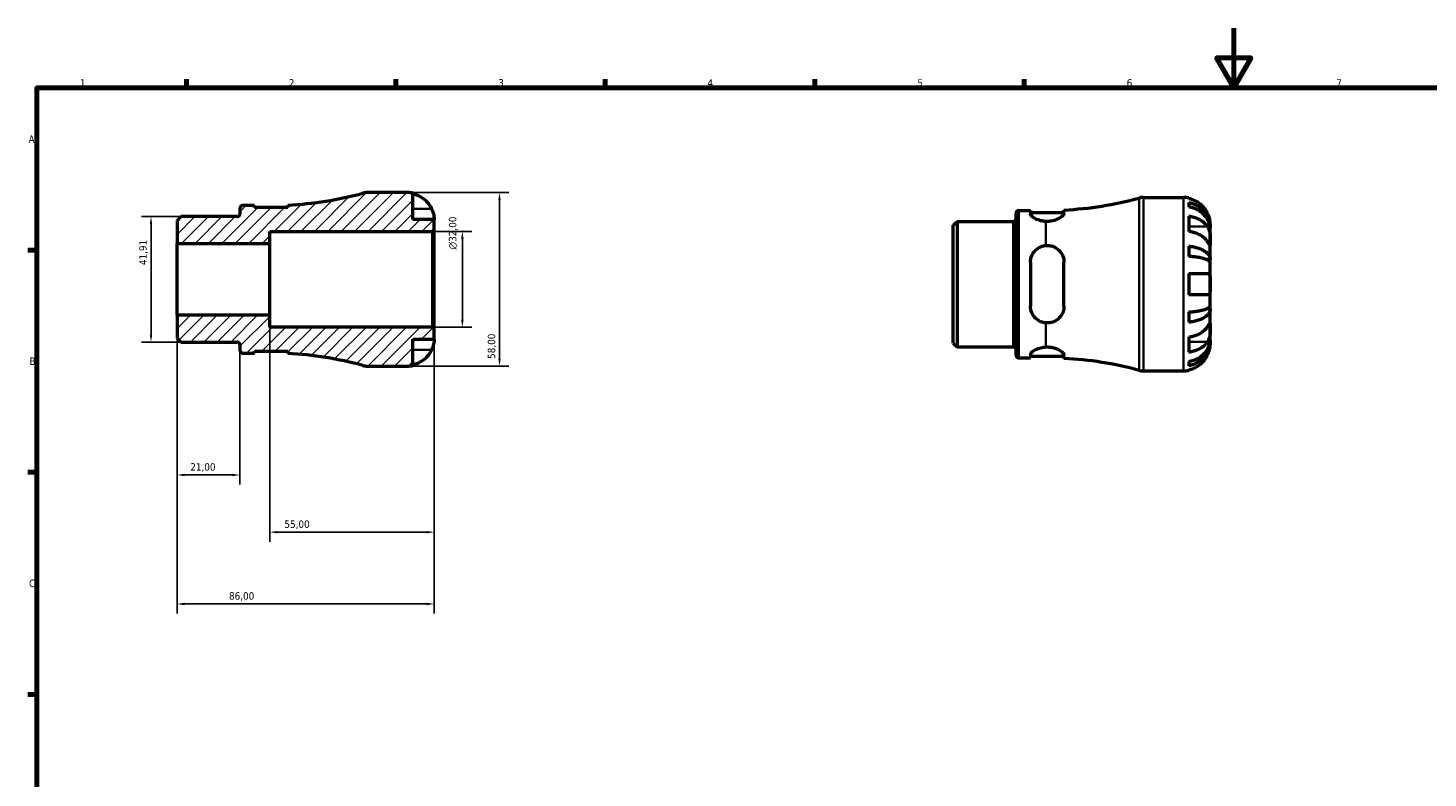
# Model space of a CAD drawing. Header units: millimetres. Extents: x 0 to 902, y 0 to 594.
# Tile 3 of 5: x 17 to 485, y 343 to 594. Entities that reach past the tile are written whole.
import ezdxf

# ---------------------------------------------------------------- set-up
doc = ezdxf.new("R2010")
doc.units = ezdxf.units.MM
for name, color, linetype, lineweight in [('Border (ISO)', 7, 'Continuous', 70), ('Dimension (ISO)', 7, 'Continuous', 25), ('Hatch (ISO)', 7, 'Continuous', 18), ('Visible (ISO)', 7, 'Continuous', 50), ('Visible Narrow (ISO)', 7, 'Continuous', 35)]:
    doc.layers.add(name, color=color, linetype=linetype, lineweight=lineweight)
doc.styles.add('Note Text (ISO)', font='tahoma.ttf')
doc.dimstyles.new('Default (ISO)', dxfattribs={"dimtxt": 2.5, "dimasz": 2.5, "dimexe": 3.175, "dimexo": 0, "dimgap": 0.762, "dimtad": 1, "dimrnd": 1e-08, "dimzin": 0, "dimtxsty": 'Note Text (ISO)', "dimcen": 0.09, "dimdle": 10, "dimclrd": 256, "dimclre": 256, "dimclrt": 232, "dimazin": 0, "dimtfac": 1.40208, "dimtmove": 0, "dimatfit": 3, "dimfxl": 1, "dimtolj": 1, "dimtzin": 0, "dimlwd": -1, "dimlwe": -1, "dimarcsym": 0})

# ---------------------------------------------------------------- blocks, each defined once
blk = doc.blocks.new('Borders Default Border')
at = {"layer": 'Border (ISO)'}
for p, q in [((70.08, 574), (70.08, 576.9)), ((140.17, 574), (140.17, 576.9)), ((210.25, 574), (210.25, 576.9)), ((280.33, 574), (280.33, 576.9)), ((350.42, 574), (350.42, 576.9)), ((20, 519.75), (17.1, 519.75)), ((20, 445.5), (17.1, 445.5)), ((20, 371.25), (17.1, 371.25))]:
    blk.add_line(p, q, dxfattribs=at)
at = {"layer": 'Border (ISO)', "flags": 128}
for points in [[(420.5, 594), (420.5, 574), (414.73, 584), (426.27, 584), (420.5, 574)], [(20, 20), (20, 574), (821, 574), (821, 20), (20, 20)]]:
    blk.add_lwpolyline(points, dxfattribs=at)
at = {"layer": 'Border (ISO)', "color": 232, "true_color": 0xca0064, "char_height": 2.5, "attachment_point": 7, "style": 'Note Text (ISO)'}
for s, insert in [('1', (34.48, 574.4)), ('2', (104.37, 574.4)), ('3', (174.43, 574.35)), ('4', (244.42, 574.4)), ('5', (314.64, 574.35)), ('6', (384.66, 574.35)), ('7', (454.77, 574.4)), ('A', (17.29, 555.62)), ('B', (17.59, 481.37)), ('C', (17.43, 407.08))]:
    blk.add_mtext(s, dxfattribs=dict(at, insert=insert))
blk = doc.blocks.new('*D7')
at = {"layer": 'Defpoints', "color": 0, "transparency": 16777216}
for p in [(58.26, 530.96), (68.26, 530.96), (68.26, 489.04)]:
    blk.add_point(p, dxfattribs=at)
at = {"layer": 'Dimension (ISO)', "transparency": 16777216}
for p, q in [((68.26, 530.96), (55.08, 530.96)), ((58.26, 491.54), (58.26, 528.46)), ((68.26, 489.04), (55.08, 489.04))]:
    blk.add_line(p, q, dxfattribs=at)
for points in [[(57.84, 528.46), (58.67, 528.46), (58.26, 530.96)], [(57.84, 491.54), (58.67, 491.54), (58.26, 489.04)]]:
    blk.add_solid(points, dxfattribs=at)
at = {"layer": 'Dimension (ISO)', "color": 232, "true_color": 0xca0064, "transparency": 16777216, "insert": (54.32, 514.75), "char_height": 2.5, "attachment_point": 1, "rotation": 90, "style": 'Note Text (ISO)'}
blk.add_mtext('\\A1;41,91', dxfattribs=at)
blk = doc.blocks.new('*D8')
at = {"layer": 'Defpoints', "color": 0, "transparency": 16777216}
for p in [(98, 498), (153, 493.42), (98, 425.47)]:
    blk.add_point(p, dxfattribs=at)
at = {"layer": 'Dimension (ISO)', "transparency": 16777216}
for p, q in [((98, 498), (98, 422.29)), ((153, 493.42), (153, 422.29)), ((150.5, 425.47), (100.5, 425.47))]:
    blk.add_line(p, q, dxfattribs=at)
for points in [[(100.5, 425.89), (100.5, 425.05), (98, 425.47)], [(150.5, 425.89), (150.5, 425.05), (153, 425.47)]]:
    blk.add_solid(points, dxfattribs=at)
at = {"layer": 'Dimension (ISO)', "color": 232, "true_color": 0xca0064, "transparency": 16777216, "insert": (102.9, 429.4), "char_height": 2.5, "attachment_point": 1, "style": 'Note Text (ISO)'}
blk.add_mtext('\\A1;55,00', dxfattribs=at)
blk = doc.blocks.new('*D9')
at = {"layer": 'Defpoints', "color": 0, "transparency": 16777216}
for p in [(152.42, 526), (162.42, 526), (152.42, 494)]:
    blk.add_point(p, dxfattribs=at)
at = {"layer": 'Dimension (ISO)', "transparency": 16777216}
for p, q in [((152.42, 526), (165.59, 526)), ((162.42, 496.5), (162.42, 523.5)), ((152.42, 494), (165.59, 494))]:
    blk.add_line(p, q, dxfattribs=at)
for points in [[(162, 523.5), (162.84, 523.5), (162.42, 526)], [(162, 496.5), (162.84, 496.5), (162.42, 494)]]:
    blk.add_solid(points, dxfattribs=at)
at = {"layer": 'Dimension (ISO)', "color": 232, "true_color": 0xca0064, "transparency": 16777216, "insert": (157.9, 519.94), "char_height": 2.5, "attachment_point": 1, "rotation": 90, "style": 'Note Text (ISO)'}
blk.add_mtext('\\A1;\\fAIGDT|b0|i0;\\H2.5000;\\ln\\fTahoma|b0|i0;\\H2.5000;32,00', dxfattribs=at)
blk = doc.blocks.new('*D10')
at = {"layer": 'Defpoints', "color": 0, "transparency": 16777216}
for p in [(144, 539), (144, 481), (174.85, 481)]:
    blk.add_point(p, dxfattribs=at)
at = {"layer": 'Dimension (ISO)', "transparency": 16777216}
for p, q in [((144, 539), (178.02, 539)), ((174.85, 536.5), (174.85, 483.5)), ((144, 481), (178.02, 481))]:
    blk.add_line(p, q, dxfattribs=at)
for points in [[(174.43, 536.5), (175.26, 536.5), (174.85, 539)], [(174.43, 483.5), (175.26, 483.5), (174.85, 481)]]:
    blk.add_solid(points, dxfattribs=at)
at = {"layer": 'Dimension (ISO)', "color": 232, "true_color": 0xca0064, "transparency": 16777216, "insert": (170.91, 483.4), "char_height": 2.5, "attachment_point": 1, "rotation": 90, "style": 'Note Text (ISO)'}
blk.add_mtext('\\A1;58,00', dxfattribs=at)
blk = doc.blocks.new('*D12')
at = {"layer": 'Defpoints', "color": 0, "transparency": 16777216}
for p in [(67, 498), (88, 486.27), (67, 444.59)]:
    blk.add_point(p, dxfattribs=at)
at = {"layer": 'Dimension (ISO)', "transparency": 16777216}
for p, q in [((67, 498), (67, 441.42)), ((88, 486.27), (88, 441.42)), ((85.5, 444.59), (69.5, 444.59))]:
    blk.add_line(p, q, dxfattribs=at)
for points in [[(69.5, 445.01), (69.5, 444.18), (67, 444.59)], [(85.5, 445.01), (85.5, 444.18), (88, 444.59)]]:
    blk.add_solid(points, dxfattribs=at)
at = {"layer": 'Dimension (ISO)', "color": 232, "true_color": 0xca0064, "transparency": 16777216, "insert": (71.39, 448.53), "char_height": 2.5, "attachment_point": 1, "style": 'Note Text (ISO)'}
blk.add_mtext('\\A1;21,00', dxfattribs=at)
blk = doc.blocks.new('*D13')
at = {"layer": 'Defpoints', "color": 0, "transparency": 16777216}
for p in [(67, 498), (153, 493.42), (67, 401.47)]:
    blk.add_point(p, dxfattribs=at)
at = {"layer": 'Dimension (ISO)', "transparency": 16777216}
for p, q in [((67, 498), (67, 398.3)), ((153, 493.42), (153, 398.3)), ((150.5, 401.47), (69.5, 401.47))]:
    blk.add_line(p, q, dxfattribs=at)
for points in [[(69.5, 401.89), (69.5, 401.05), (67, 401.47)], [(150.5, 401.89), (150.5, 401.05), (153, 401.47)]]:
    blk.add_solid(points, dxfattribs=at)
at = {"layer": 'Dimension (ISO)', "color": 232, "true_color": 0xca0064, "transparency": 16777216, "insert": (84.36, 405.41), "char_height": 2.5, "attachment_point": 1, "style": 'Note Text (ISO)'}
blk.add_mtext('\\A1;86,00', dxfattribs=at)

msp = doc.modelspace()

# ---------------------------------------------------------------- hatches: boundary and pattern name
at = {"layer": 'Hatch (ISO)'}
h = msp.add_hatch(dxfattribs=at)
h.set_pattern_fill('ANSI31', color=256, scale=25.4, style=0)
h.set_pattern_definition([(45, (0, 0), (-2.245064, 2.245064), [])])
edge = h.paths.add_edge_path()
edge.add_line((66.999, 490.302), (68.256, 489.045))
edge.add_line((68.256, 489.045), (87.074, 489.045))
edge.add_ellipse((87.074, 488.12), major_axis=(0, 0.925), ratio=1, start_angle=270, end_angle=360, ccw=False)
edge.add_line((87.999, 488.12), (87.999, 486.275))
edge.add_ellipse((88.924, 486.275), major_axis=(-0.925, 0), ratio=1, start_angle=0, end_angle=90)
edge.add_line((88.924, 485.35), (92.844, 485.35))
edge.add_line((92.844, 485.35), (92.844, 485.99))
edge.add_line((92.844, 485.99), (104.044, 485.99))
edge.add_line((104.044, 485.99), (104.044, 485.197))
edge.add_ellipse((97.999, 366.208), major_axis=(6.045, 118.988), ratio=1, start_angle=347.74491, end_angle=360, ccw=False)
edge.add_ellipse((130.68, 486.8), major_axis=(-1.517, -5.598), ratio=1, start_angle=0, end_angle=15.16341)
edge.add_line((130.68, 481), (143.999, 481))
edge.add_ellipse((143.999, 490), major_axis=(0, -9), ratio=1, start_angle=0, end_angle=11.53696)
edge.add_line((145.799, 481.182), (145.799, 490))
edge.add_line((145.799, 490), (152.999, 490))
edge.add_line((152.999, 490), (152.999, 493.42))
edge.add_line((152.999, 493.42), (152.419, 494))
edge.add_line((152.419, 494), (97.999, 494))
edge.add_line((97.999, 494), (97.999, 498))
edge.add_line((97.999, 498), (66.999, 498))
edge.add_line((66.999, 498), (66.999, 490.302))
edge = h.paths.add_edge_path()
edge.add_line((68.256, 530.955), (66.999, 529.698))
edge.add_line((66.999, 529.698), (66.999, 522))
edge.add_line((66.999, 522), (97.999, 522))
edge.add_line((97.999, 522), (97.999, 526))
edge.add_line((97.999, 526), (152.419, 526))
edge.add_line((152.419, 526), (152.999, 526.58))
edge.add_line((152.999, 526.58), (152.999, 530))
edge.add_line((152.999, 530), (145.799, 530))
edge.add_line((145.799, 530), (145.799, 538.818))
edge.add_ellipse((143.999, 530), major_axis=(1.8, 8.818), ratio=1, start_angle=0, end_angle=11.53696)
edge.add_line((143.999, 539), (130.68, 539))
edge.add_ellipse((130.68, 533.2), major_axis=(0, 5.8), ratio=1, start_angle=0, end_angle=15.16341)
edge.add_ellipse((97.999, 653.792), major_axis=(31.164, -114.994), ratio=1, start_angle=347.74491, end_angle=360, ccw=False)
edge.add_line((104.044, 534.803), (104.044, 534.01))
edge.add_line((104.044, 534.01), (92.844, 534.01))
edge.add_line((92.844, 534.01), (92.844, 534.65))
edge.add_line((92.844, 534.65), (88.924, 534.65))
edge.add_ellipse((88.924, 533.725), major_axis=(0, 0.925), ratio=1, start_angle=0, end_angle=90)
edge.add_line((87.999, 533.725), (87.999, 531.88))
edge.add_ellipse((87.074, 531.88), major_axis=(0.925, 0), ratio=1, start_angle=270, end_angle=360, ccw=False)
edge.add_line((87.074, 530.955), (68.256, 530.955))

# ---------------------------------------------------------------- linework, layer by layer
at = {"layer": 'Visible (ISO)'}
for p, q in [((143.999, 539), (130.68, 539)), ((145.799, 530), (145.799, 538.818)), ((92.844, 534.65), (88.924, 534.65)), ((92.844, 534.01), (92.844, 534.65)), ((104.044, 534.01), (92.844, 534.01)), ((104.044, 534.803), (104.044, 534.01)), ((390.335, 537.366), (403.654, 537.366)), ((405.454, 537.184), (405.454, 536.958)), ((405.454, 535.651), (405.454, 534.218)), ((68.256, 530.955), (66.999, 529.698)), ((66.999, 529.698), (66.999, 522)), ((87.074, 530.955), (68.256, 530.955)), ((87.999, 533.725), (87.999, 531.88)), ((152.999, 530), (145.799, 530)), ((152.999, 526.58), (152.999, 530)), ((326.654, 528.064), (327.911, 529.321)), ((327.911, 529.321), (346.729, 529.321)), ((327.911, 529.321), (327.911, 487.411)), ((347.654, 484.641), (347.654, 532.091)), ((348.579, 533.016), (352.499, 533.016)), ((352.499, 533.016), (352.499, 531.891)), ((352.499, 532.376), (363.699, 532.376)), ((363.699, 532.052), (363.699, 533.169)), ((405.454, 531.129), (405.454, 526.038)), ((97.999, 522), (97.999, 526)), ((97.999, 526), (152.419, 526)), ((152.419, 526), (152.999, 526.58)), ((152.419, 526), (152.419, 494)), ((152.999, 493.42), (152.999, 526.58)), ((326.654, 488.668), (326.654, 528.064)), ((412.654, 527.079), (412.636, 527.079)), ((412.654, 527.079), (412.654, 528.366)), ((412.654, 526.589), (412.654, 527.079)), ((412.654, 522.508), (412.654, 526.589)), ((66.999, 522), (97.999, 522)), ((66.999, 498), (66.999, 522)), ((97.999, 498), (97.999, 522)), ((405.454, 521.1), (405.454, 517.641)), ((412.654, 516.607), (412.654, 522.508)), ((352.499, 515.726), (352.499, 501.006)), ((363.699, 501.006), (363.699, 515.726)), ((412.654, 516.607), (411.329, 516.607)), ((412.654, 515.424), (412.654, 516.607)), ((412.654, 508.366), (412.654, 515.424)), ((405.454, 511.966), (405.454, 504.766)), ((412.654, 501.307), (412.654, 508.366)), ((412.654, 500.125), (412.654, 501.307)), ((97.999, 498), (66.999, 498)), ((66.999, 498), (66.999, 490.302)), ((97.999, 494), (97.999, 498)), ((405.454, 499.091), (405.454, 495.631)), ((412.654, 500.125), (411.329, 500.125)), ((412.654, 494.224), (412.654, 500.125)), ((152.419, 494), (97.999, 494)), ((152.999, 493.42), (152.419, 494)), ((152.999, 490), (152.999, 493.42)), ((412.654, 490.143), (412.654, 494.224)), ((66.999, 490.302), (68.256, 489.045)), ((68.256, 489.045), (87.074, 489.045)), ((87.999, 488.12), (87.999, 486.275)), ((145.799, 481.182), (145.799, 490)), ((145.799, 490), (152.999, 490)), ((326.654, 488.668), (327.911, 487.411)), ((327.911, 487.411), (346.729, 487.411)), ((405.454, 490.694), (405.454, 485.602)), ((412.654, 489.653), (412.636, 489.653)), ((412.654, 489.653), (412.654, 490.143)), ((412.654, 488.366), (412.654, 489.653)), ((88.924, 485.35), (92.844, 485.35)), ((92.844, 485.35), (92.844, 485.99)), ((92.844, 485.99), (104.044, 485.99)), ((104.044, 485.99), (104.044, 485.197)), ((348.579, 483.716), (352.499, 483.716)), ((352.499, 484.84), (352.499, 483.716)), ((352.499, 484.356), (363.699, 484.356)), ((363.699, 483.562), (363.699, 484.679)), ((405.454, 482.514), (405.454, 481.081)), ((130.68, 481), (143.999, 481)), ((390.335, 479.366), (403.654, 479.366)), ((405.454, 479.773), (405.454, 479.548))]:
    msp.add_line(p, q, dxfattribs=at)
for centre, radius, start, end in [((97.999, 653.792), 119.142, 272.90832, 285.16341), ((130.68, 533.2), 5.8, 90, 105.16341), ((143.999, 530), 9, 78.46304, 90), ((88.924, 533.725), 0.925, 90, 180), ((357.654, 652.157), 119.142, 272.90832, 285.16341), ((390.335, 531.566), 5.8, 90, 105.16341), ((403.654, 528.366), 9, 78.46304, 90), ((87.074, 531.88), 0.925, 270, 0), ((346.729, 530.246), 0.925, 270, 0), ((348.579, 532.091), 0.925, 90, 180), ((87.074, 488.12), 0.925, 0, 90), ((346.729, 486.486), 0.925, 0, 90), ((88.924, 486.275), 0.925, 180, 270), ((97.999, 366.208), 119.142, 74.83659, 87.09168), ((348.579, 484.641), 0.925, 180, 270), ((357.654, 364.574), 119.142, 74.83659, 87.09168), ((130.68, 486.8), 5.8, 254.83659, 270), ((143.999, 490), 9, 270, 281.53696), ((390.335, 485.166), 5.8, 254.83659, 270), ((403.654, 488.366), 9, 270, 281.53696)]:
    msp.add_arc(centre, radius, start, end, dxfattribs=at)
for points, knots in [([(145.799, 538.592), (146.373, 538.474), (146.934, 538.297), (147.944, 537.877), (148.484, 537.593), (149.49, 536.917), (149.957, 536.525), (150.743, 535.735), (151.135, 535.262), (151.721, 534.38), (151.94, 533.988), (152.123, 533.6)], [0.17075309, 0.17075309, 0.17075309, 0.17075309, 0.33215152, 0.33215152, 0.49888818, 0.49888818, 0.66562485, 0.66562485, 0.83351137, 0.83351137, 0.95687373, 0.95687373, 0.95687373, 0.95687373]), ([(411.778, 531.966), (411.595, 532.353), (411.376, 532.746), (410.79, 533.628), (410.399, 534.1), (409.612, 534.891), (409.145, 535.283), (408.139, 535.958), (407.599, 536.242), (406.589, 536.662), (406.028, 536.84), (405.454, 536.958)], [4.42788405, 4.42788405, 4.42788405, 4.42788405, 4.5512464, 4.5512464, 4.71913293, 4.71913293, 4.88586959, 4.88586959, 5.05260626, 5.05260626, 5.21400469, 5.21400469, 5.21400469, 5.21400469]), ([(405.454, 535.651), (406.031, 535.536), (406.595, 535.364), (407.607, 534.958), (408.146, 534.683), (409.153, 534.031), (409.62, 533.653), (410.406, 532.891), (410.797, 532.436), (411.471, 531.458), (411.754, 530.934), (412.18, 529.936), (412.362, 529.369), (412.599, 528.211), (412.654, 527.62), (412.654, 527.079)], [0.1707461, 0.1707461, 0.1707461, 0.1707461, 0.33284, 0.33284, 0.4994944, 0.4994944, 0.6661487, 0.6661487, 0.8332087, 0.8332087, 1.0002688, 1.0002688, 1.1679728, 1.1679728, 1.3356767, 1.3356767, 1.3356767, 1.3356767]), ([(412.654, 526.589), (412.654, 527.071), (412.599, 527.597), (412.362, 528.627), (412.18, 529.131), (411.754, 530.02), (411.471, 530.486), (410.797, 531.357), (410.406, 531.761), (409.62, 532.44), (409.153, 532.776), (408.146, 533.357), (407.607, 533.601), (406.595, 533.963), (406.031, 534.116), (405.454, 534.218)], [4.0142509, 4.0142509, 4.0142509, 4.0142509, 4.1819549, 4.1819549, 4.3496588, 4.3496588, 4.5167189, 4.5167189, 4.6837789, 4.6837789, 4.8504333, 4.8504333, 5.0170876, 5.0170876, 5.1791816, 5.1791816, 5.1791816, 5.1791816]), ([(152.123, 533.6), (152.19, 533.457), (152.254, 533.313), (152.404, 532.953), (152.485, 532.739), (152.634, 532.298), (152.699, 532.074), (152.833, 531.548), (152.888, 531.262), (152.969, 530.699), (152.986, 530.45), (153.001, 530.094), (152.999, 530), (152.999, 530)], [-0.57647647, -0.57647647, -0.57647647, -0.57647647, -0.52968676, -0.52968676, -0.46054026, -0.46054026, -0.38562403, -0.38562403, -0.27730827, -0.27730827, -0.14258086, -0.14258086, 0, 0, 0, 0]), ([(357.654, 529.345), (357.084, 529.373), (356.506, 529.458), (355.294, 529.752), (354.686, 529.987), (353.69, 530.489), (353.245, 530.795), (352.649, 531.382), (352.499, 531.663), (352.499, 531.891)], [0.04411854, 0.04411854, 0.04411854, 0.04411854, 0.21253882, 0.21253882, 0.42507763, 0.42507763, 0.65465872, 0.65465872, 0.88423981, 0.88423981, 0.88423981, 0.88423981]), ([(363.699, 532.052), (363.699, 531.915), (363.647, 531.762), (363.403, 531.369), (363.163, 531.119), (362.431, 530.548), (361.886, 530.226), (360.704, 529.742), (360.108, 529.563), (358.876, 529.353), (358.266, 529.315), (357.654, 529.345)], [-0.97084263, -0.97084263, -0.97084263, -0.97084263, -0.83226467, -0.83226467, -0.63592206, -0.63592206, -0.38633689, -0.38633689, -0.18440752, -0.18440752, -0.00002237, -0.00002237, -0.00002237, -0.00002237]), ([(405.454, 531.129), (406.028, 531.046), (406.589, 530.92), (407.599, 530.623), (408.139, 530.422), (409.145, 529.945), (409.612, 529.668), (410.399, 529.108), (410.79, 528.774), (411.376, 528.151), (411.595, 527.873), (411.778, 527.599)], [0.17075309, 0.17075309, 0.17075309, 0.17075309, 0.33215152, 0.33215152, 0.49888818, 0.49888818, 0.66562485, 0.66562485, 0.83351137, 0.83351137, 0.95687373, 0.95687373, 0.95687373, 0.95687373]), ([(412.654, 528.366), (412.654, 528.366), (412.654, 528.399), (412.652, 528.534), (412.65, 528.641), (412.627, 528.999), (412.599, 529.292), (412.492, 529.886), (412.432, 530.154), (412.294, 530.646), (412.225, 530.862), (412.065, 531.305), (411.974, 531.531), (411.843, 531.825), (411.811, 531.896), (411.778, 531.966)], [-2.49913258, -2.49913258, -2.49913258, -2.49913258, -2.41505436, -2.41505436, -2.32384732, -2.32384732, -2.1841143, -2.1841143, -2.08674766, -2.08674766, -2.01440674, -2.01440674, -1.93994266, -1.93994266, -1.91637503, -1.91637503, -1.91637503, -1.91637503]), ([(411.778, 522.508), (411.595, 522.782), (411.376, 523.06), (410.79, 523.683), (410.399, 524.017), (409.612, 524.576), (409.145, 524.853), (408.139, 525.331), (407.599, 525.532), (406.589, 525.829), (406.028, 525.955), (405.454, 526.038)], [4.42788405, 4.42788405, 4.42788405, 4.42788405, 4.5512464, 4.5512464, 4.71913293, 4.71913293, 4.88586959, 4.88586959, 5.05260626, 5.05260626, 5.21400469, 5.21400469, 5.21400469, 5.21400469]), ([(411.778, 527.599), (411.837, 527.51), (411.894, 527.416), (412.044, 527.139), (412.131, 526.944), (412.287, 526.517), (412.355, 526.286), (412.489, 525.706), (412.542, 525.353), (412.624, 524.546), (412.641, 524.101), (412.656, 523.244), (412.654, 522.844), (412.654, 522.508)], [-0.58004807, -0.58004807, -0.58004807, -0.58004807, -0.5384523, -0.5384523, -0.46383793, -0.46383793, -0.3862639, -0.3862639, -0.27840269, -0.27840269, -0.14277912, -0.14277912, 0, 0, 0, 0]), ([(352.499, 515.726), (352.499, 516.456), (352.649, 517.222), (353.245, 518.62), (353.69, 519.252), (354.686, 520.215), (355.294, 520.628), (356.506, 521.125), (357.084, 521.263), (357.654, 521.308)], [0.8539587, 0.8539587, 0.8539587, 0.8539587, 1.08353979, 1.08353979, 1.31312088, 1.31312088, 1.52565969, 1.52565969, 1.69407997, 1.69407997, 1.69407997, 1.69407997]), ([(357.654, 521.308), (358.153, 521.348), (358.651, 521.321), (359.653, 521.131), (360.142, 520.964), (361.283, 520.396), (361.88, 519.923), (362.809, 518.833), (363.158, 518.227), (363.563, 517.066), (363.667, 516.533), (363.697, 515.9), (363.699, 515.813), (363.699, 515.726)], [-1.10108918, -1.10108918, -1.10108918, -1.10108918, -0.95035398, -0.95035398, -0.79174028, -0.79174028, -0.55176867, -0.55176867, -0.32761262, -0.32761262, -0.1553015, -0.1553015, -0.12784799, -0.12784799, -0.12784799, -0.12784799]), ([(405.454, 521.1), (406.031, 521.04), (406.595, 520.95), (407.607, 520.737), (408.146, 520.593), (409.153, 520.251), (409.62, 520.053), (410.406, 519.654), (410.797, 519.415), (411.471, 518.903), (411.754, 518.628), (412.18, 518.104), (412.362, 517.807), (412.599, 517.2), (412.654, 516.891), (412.654, 516.607)], [0.1707461, 0.1707461, 0.1707461, 0.1707461, 0.33284, 0.33284, 0.4994944, 0.4994944, 0.6661487, 0.6661487, 0.8332087, 0.8332087, 1.0002688, 1.0002688, 1.1679728, 1.1679728, 1.3356767, 1.3356767, 1.3356767, 1.3356767]), ([(412.654, 522.508), (412.654, 522.325), (412.654, 522.162), (412.653, 521.873), (412.651, 521.751), (412.636, 521.529), (412.618, 521.46), (412.542, 521.448), (412.486, 521.498), (412.349, 521.67), (412.281, 521.765), (412.123, 521.992), (412.035, 522.123), (411.887, 522.344), (411.834, 522.425), (411.778, 522.508)], [0, 0, 0, 0, 0.07774953, 0.07774953, 0.16081914, 0.16081914, 0.27783798, 0.27783798, 0.3882896, 0.3882896, 0.46542959, 0.46542959, 0.54035429, 0.54035429, 0.57953204, 0.57953204, 0.57953204, 0.57953204]), ([(412.654, 515.424), (412.654, 515.564), (412.599, 515.717), (412.362, 516.017), (412.18, 516.163), (411.754, 516.421), (411.471, 516.557), (410.797, 516.81), (410.406, 516.927), (409.62, 517.124), (409.153, 517.222), (408.146, 517.391), (407.607, 517.462), (406.595, 517.567), (406.031, 517.611), (405.454, 517.641)], [4.0142509, 4.0142509, 4.0142509, 4.0142509, 4.1819549, 4.1819549, 4.3496588, 4.3496588, 4.5167189, 4.5167189, 4.6837789, 4.6837789, 4.8504333, 4.8504333, 5.0170876, 5.0170876, 5.1791816, 5.1791816, 5.1791816, 5.1791816]), ([(405.454, 511.966), (406.028, 511.966), (406.589, 511.966), (407.599, 511.966), (408.139, 511.966), (409.145, 511.966), (409.612, 511.966), (410.399, 511.966), (410.79, 511.966), (411.376, 511.966), (411.595, 511.966), (411.778, 511.966)], [0.17075309, 0.17075309, 0.17075309, 0.17075309, 0.33215152, 0.33215152, 0.49888818, 0.49888818, 0.66562485, 0.66562485, 0.83351137, 0.83351137, 0.95687373, 0.95687373, 0.95687373, 0.95687373]), ([(411.778, 511.966), (411.845, 511.966), (411.91, 511.957), (412.059, 511.914), (412.14, 511.868), (412.289, 511.731), (412.355, 511.635), (412.488, 511.345), (412.543, 511.127), (412.624, 510.545), (412.641, 510.166), (412.656, 509.312), (412.654, 508.841), (412.654, 508.366)], [-0.57647647, -0.57647647, -0.57647647, -0.57647647, -0.52968676, -0.52968676, -0.46054026, -0.46054026, -0.38562403, -0.38562403, -0.27730827, -0.27730827, -0.14258086, -0.14258086, 0, 0, 0, 0]), ([(412.654, 508.366), (412.654, 508.086), (412.654, 507.806), (412.652, 507.238), (412.65, 506.953), (412.627, 506.275), (412.599, 505.912), (412.492, 505.41), (412.432, 505.24), (412.294, 505.008), (412.225, 504.932), (412.065, 504.819), (411.974, 504.785), (411.843, 504.768), (411.811, 504.766), (411.778, 504.766)], [-2.49913258, -2.49913258, -2.49913258, -2.49913258, -2.41505436, -2.41505436, -2.32384732, -2.32384732, -2.1841143, -2.1841143, -2.08674766, -2.08674766, -2.01440674, -2.01440674, -1.93994266, -1.93994266, -1.91637503, -1.91637503, -1.91637503, -1.91637503]), ([(411.778, 504.766), (411.595, 504.766), (411.376, 504.766), (410.79, 504.766), (410.399, 504.766), (409.612, 504.766), (409.145, 504.766), (408.139, 504.766), (407.599, 504.766), (406.589, 504.766), (406.028, 504.766), (405.454, 504.766)], [4.42788405, 4.42788405, 4.42788405, 4.42788405, 4.5512464, 4.5512464, 4.71913293, 4.71913293, 4.88586959, 4.88586959, 5.05260626, 5.05260626, 5.21400469, 5.21400469, 5.21400469, 5.21400469]), ([(405.454, 499.091), (406.031, 499.12), (406.595, 499.165), (407.607, 499.27), (408.146, 499.341), (409.153, 499.509), (409.62, 499.607), (410.406, 499.804), (410.797, 499.922), (411.471, 500.175), (411.754, 500.31), (412.18, 500.569), (412.362, 500.715), (412.599, 501.015), (412.654, 501.167), (412.654, 501.307)], [0.1707461, 0.1707461, 0.1707461, 0.1707461, 0.33284, 0.33284, 0.4994944, 0.4994944, 0.6661487, 0.6661487, 0.8332087, 0.8332087, 1.0002688, 1.0002688, 1.1679728, 1.1679728, 1.3356767, 1.3356767, 1.3356767, 1.3356767]), ([(357.654, 495.424), (357.084, 495.469), (356.506, 495.606), (355.294, 496.104), (354.686, 496.516), (353.69, 497.479), (353.245, 498.112), (352.649, 499.509), (352.499, 500.275), (352.499, 501.006)], [0.04411854, 0.04411854, 0.04411854, 0.04411854, 0.21253882, 0.21253882, 0.42507763, 0.42507763, 0.65465872, 0.65465872, 0.88423981, 0.88423981, 0.88423981, 0.88423981]), ([(363.699, 501.006), (363.699, 500.563), (363.647, 500.127), (363.403, 499.106), (363.163, 498.54), (362.431, 497.374), (361.886, 496.806), (360.704, 496.008), (360.108, 495.737), (358.876, 495.427), (358.266, 495.375), (357.654, 495.424)], [-0.97084263, -0.97084263, -0.97084263, -0.97084263, -0.83226467, -0.83226467, -0.63592206, -0.63592206, -0.38633689, -0.38633689, -0.18440752, -0.18440752, -0.00002237, -0.00002237, -0.00002237, -0.00002237]), ([(412.654, 500.125), (412.654, 499.841), (412.599, 499.531), (412.362, 498.924), (412.18, 498.627), (411.754, 498.104), (411.471, 497.829), (410.797, 497.316), (410.406, 497.078), (409.62, 496.679), (409.153, 496.48), (408.146, 496.138), (407.607, 495.994), (406.595, 495.781), (406.031, 495.691), (405.454, 495.631)], [4.0142509, 4.0142509, 4.0142509, 4.0142509, 4.1819549, 4.1819549, 4.3496588, 4.3496588, 4.5167189, 4.5167189, 4.6837789, 4.6837789, 4.8504333, 4.8504333, 5.0170876, 5.0170876, 5.1791816, 5.1791816, 5.1791816, 5.1791816]), ([(405.454, 490.694), (406.028, 490.777), (406.589, 490.903), (407.599, 491.2), (408.139, 491.4), (409.145, 491.878), (409.612, 492.155), (410.399, 492.714), (410.79, 493.048), (411.376, 493.672), (411.595, 493.95), (411.778, 494.224)], [0.17075309, 0.17075309, 0.17075309, 0.17075309, 0.33215152, 0.33215152, 0.49888818, 0.49888818, 0.66562485, 0.66562485, 0.83351137, 0.83351137, 0.95687373, 0.95687373, 0.95687373, 0.95687373]), ([(411.778, 494.224), (411.837, 494.312), (411.894, 494.397), (412.044, 494.622), (412.131, 494.751), (412.287, 494.976), (412.355, 495.07), (412.489, 495.236), (412.542, 495.283), (412.624, 495.27), (412.641, 495.179), (412.656, 494.826), (412.654, 494.56), (412.654, 494.224)], [-0.58004807, -0.58004807, -0.58004807, -0.58004807, -0.5384523, -0.5384523, -0.46383793, -0.46383793, -0.3862639, -0.3862639, -0.27840269, -0.27840269, -0.14277912, -0.14277912, 0, 0, 0, 0]), ([(412.654, 494.224), (412.654, 494.04), (412.654, 493.838), (412.653, 493.387), (412.651, 493.137), (412.636, 492.509), (412.618, 492.123), (412.542, 491.37), (412.486, 491.009), (412.349, 490.423), (412.281, 490.194), (412.123, 489.769), (412.035, 489.575), (411.887, 489.304), (411.834, 489.216), (411.778, 489.133)], [0, 0, 0, 0, 0.07774953, 0.07774953, 0.16081914, 0.16081914, 0.27783798, 0.27783798, 0.3882896, 0.3882896, 0.46542959, 0.46542959, 0.54035429, 0.54035429, 0.57953204, 0.57953204, 0.57953204, 0.57953204]), ([(152.999, 490), (152.999, 490), (152.999, 489.967), (152.997, 489.832), (152.995, 489.725), (152.972, 489.367), (152.944, 489.074), (152.837, 488.479), (152.777, 488.212), (152.638, 487.72), (152.57, 487.504), (152.41, 487.061), (152.319, 486.835), (152.188, 486.54), (152.156, 486.47), (152.123, 486.4)], [-2.49913258, -2.49913258, -2.49913258, -2.49913258, -2.41505436, -2.41505436, -2.32384732, -2.32384732, -2.1841143, -2.1841143, -2.08674766, -2.08674766, -2.01440674, -2.01440674, -1.93994266, -1.93994266, -1.91637503, -1.91637503, -1.91637503, -1.91637503]), ([(352.499, 484.84), (352.499, 485.069), (352.649, 485.349), (353.245, 485.937), (353.69, 486.243), (354.686, 486.744), (355.294, 486.979), (356.506, 487.274), (357.084, 487.359), (357.654, 487.387)], [0.8539587, 0.8539587, 0.8539587, 0.8539587, 1.08353979, 1.08353979, 1.31312088, 1.31312088, 1.52565969, 1.52565969, 1.69407997, 1.69407997, 1.69407997, 1.69407997]), ([(357.654, 487.387), (358.153, 487.411), (358.651, 487.39), (359.653, 487.26), (360.142, 487.148), (361.283, 486.786), (361.88, 486.5), (362.809, 485.919), (363.158, 485.624), (363.563, 485.139), (363.667, 484.94), (363.697, 484.734), (363.699, 484.707), (363.699, 484.679)], [-1.10108918, -1.10108918, -1.10108918, -1.10108918, -0.95035398, -0.95035398, -0.79174028, -0.79174028, -0.55176867, -0.55176867, -0.32761262, -0.32761262, -0.1553015, -0.1553015, -0.12784799, -0.12784799, -0.12784799, -0.12784799]), ([(405.454, 482.514), (406.031, 482.616), (406.595, 482.769), (407.607, 483.131), (408.146, 483.375), (409.153, 483.955), (409.62, 484.292), (410.406, 484.97), (410.797, 485.375), (411.471, 486.245), (411.754, 486.712), (412.18, 487.6), (412.362, 488.104), (412.599, 489.135), (412.654, 489.661), (412.654, 490.143)], [0.1707461, 0.1707461, 0.1707461, 0.1707461, 0.33284, 0.33284, 0.4994944, 0.4994944, 0.6661487, 0.6661487, 0.8332087, 0.8332087, 1.0002688, 1.0002688, 1.1679728, 1.1679728, 1.3356767, 1.3356767, 1.3356767, 1.3356767]), ([(412.654, 489.653), (412.654, 489.112), (412.599, 488.52), (412.362, 487.363), (412.18, 486.796), (411.754, 485.798), (411.471, 485.274), (410.797, 484.295), (410.406, 483.841), (409.62, 483.079), (409.153, 482.701), (408.146, 482.048), (407.607, 481.774), (406.595, 481.368), (406.031, 481.195), (405.454, 481.081)], [4.0142509, 4.0142509, 4.0142509, 4.0142509, 4.1819549, 4.1819549, 4.3496588, 4.3496588, 4.5167189, 4.5167189, 4.6837789, 4.6837789, 4.8504333, 4.8504333, 5.0170876, 5.0170876, 5.1791816, 5.1791816, 5.1791816, 5.1791816]), ([(411.778, 489.133), (411.595, 488.858), (411.376, 488.581), (410.79, 487.957), (410.399, 487.623), (409.612, 487.064), (409.145, 486.787), (408.139, 486.309), (407.599, 486.108), (406.589, 485.811), (406.028, 485.686), (405.454, 485.602)], [4.42788405, 4.42788405, 4.42788405, 4.42788405, 4.5512464, 4.5512464, 4.71913293, 4.71913293, 4.88586959, 4.88586959, 5.05260626, 5.05260626, 5.21400469, 5.21400469, 5.21400469, 5.21400469]), ([(411.778, 484.766), (411.845, 484.909), (411.91, 485.053), (412.059, 485.413), (412.14, 485.627), (412.289, 486.068), (412.355, 486.292), (412.488, 486.818), (412.543, 487.104), (412.624, 487.666), (412.641, 487.916), (412.656, 488.272), (412.654, 488.366), (412.654, 488.366)], [-0.57647647, -0.57647647, -0.57647647, -0.57647647, -0.52968676, -0.52968676, -0.46054026, -0.46054026, -0.38562403, -0.38562403, -0.27730827, -0.27730827, -0.14258086, -0.14258086, 0, 0, 0, 0]), ([(152.123, 486.4), (151.94, 486.012), (151.721, 485.62), (151.135, 484.738), (150.743, 484.265), (149.957, 483.475), (149.49, 483.083), (148.484, 482.407), (147.944, 482.123), (146.934, 481.703), (146.373, 481.526), (145.799, 481.408)], [4.42788405, 4.42788405, 4.42788405, 4.42788405, 4.5512464, 4.5512464, 4.71913293, 4.71913293, 4.88586959, 4.88586959, 5.05260626, 5.05260626, 5.21400469, 5.21400469, 5.21400469, 5.21400469]), ([(405.454, 479.773), (406.028, 479.892), (406.589, 480.069), (407.599, 480.489), (408.139, 480.773), (409.145, 481.449), (409.612, 481.841), (410.399, 482.631), (410.79, 483.104), (411.376, 483.986), (411.595, 484.378), (411.778, 484.766)], [0.17075309, 0.17075309, 0.17075309, 0.17075309, 0.33215152, 0.33215152, 0.49888818, 0.49888818, 0.66562485, 0.66562485, 0.83351137, 0.83351137, 0.95687373, 0.95687373, 0.95687373, 0.95687373])]:
    msp.add_open_spline(points, degree=3, knots=knots, dxfattribs=at)
at = {"layer": 'Visible Narrow (ISO)'}
for p, q in [((388.818, 479.922), (388.818, 536.809)), ((390.335, 537.009), (390.335, 479.723)), ((403.654, 479.723), (403.654, 537.009)), ((151.807, 533.6), (146.115, 533.6)), ((348.579, 532.712), (348.579, 484.019)), ((346.729, 487.669), (346.729, 529.063)), ((357.654, 521.793), (357.654, 529.038)), ((411.462, 527.599), (405.77, 527.599)), ((357.654, 487.694), (357.654, 494.939)), ((411.462, 489.133), (405.77, 489.133)), ((151.807, 486.4), (146.115, 486.4))]:
    msp.add_line(p, q, dxfattribs=at)

# ---------------------------------------------------------------- block references
msp.add_blockref('Borders Default Border', (0, 0))

# ---------------------------------------------------------------- dimensions: what is measured, and where the dimension line sits
at = {"layer": 'Dimension (ISO)'}
for base, p1, p2, angle, picture, middle in [((174.845, 481), (143.999, 539), (143.999, 481), 90, '*D10', (174.845, 487.5)), ((58.256, 530.955), (68.256, 489.045), (68.256, 530.955), 270, '*D7', (58.256, 518.852)), ((66.999, 444.595), (87.999, 486.275), (66.999, 498), 180, '*D12', (75.499, 444.595)), ((66.999, 401.47), (152.999, 493.42), (66.999, 498), 180, '*D13', (88.499, 401.47)), ((97.999, 425.47), (152.999, 493.42), (97.999, 498), 180, '*D8', (106.999, 425.47))]:
    dim = msp.add_linear_dim(base=base, p1=p1, p2=p2, angle=angle, dimstyle='Default (ISO)', override={"dimdec": 2, "dimtp": 0, "dimtm": 0, "dimtdec": 2, "dimtofl": 0, "dimatfit": 1}, dxfattribs=at)
    dim.commit()
    dim.dimension.update_dxf_attribs({"geometry": picture, "text_midpoint": middle, "dimtype": 160})
dim = msp.add_linear_dim(base=(162.419, 526), p1=(152.419, 494), p2=(152.419, 526), angle=90, text='\\fAIGDT|b0|i0;\\H2.5000;\\ln\\fTahoma|b0|i0;\\H2.5000;<>', dimstyle='Default (ISO)', override={"dimdec": 2, "dimtp": 0, "dimtm": 0, "dimtdec": 2, "dimtofl": 0, "dimatfit": 1}, dxfattribs=at)
dim.commit()
dim.dimension.update_dxf_attribs({"geometry": '*D9', "text_midpoint": (162.419, 525.5), "dimtype": 160})

doc.saveas('drawing.dxf')
